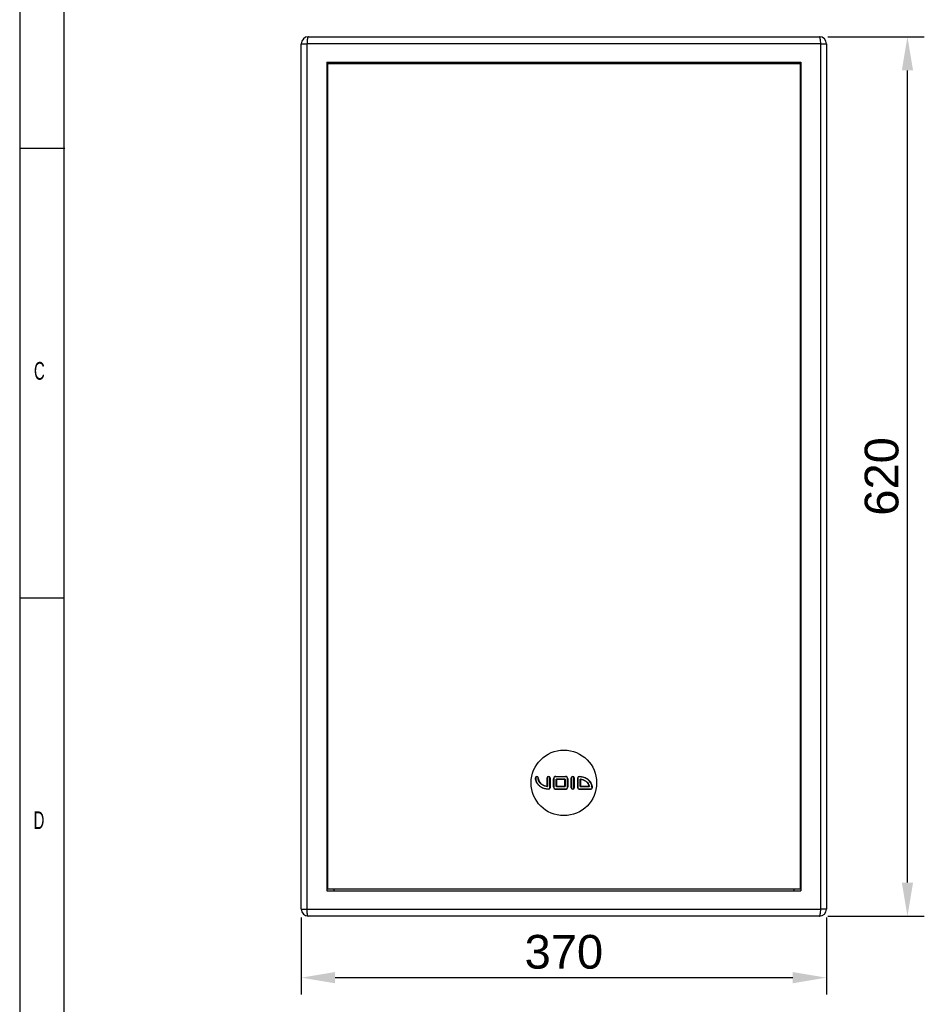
# Model space of a CAD drawing. Header units: millimetres. Extents: x 16448 to 19047, y 3049 to 4868.
# Tile 2 of 41: x 16448 to 17085, y 3671 to 4365. Entities that reach past the tile are written whole.
import ezdxf

# ---------------------------------------------------------------- set-up
doc = ezdxf.new("R2010")
doc.units = ezdxf.units.MM
doc.layers.add('1', color=7, linetype='Continuous')
doc.layers.add('2', color=7, linetype='Continuous')
doc.styles.add('_TCW_TXTSTY_107', font='arial.ttf', dxfattribs={"width": 0.605, "height": 1.972126})
doc.styles.get("Standard").update_dxf_attribs({"font": 'arial.ttf'})
doc.dimstyles.new('ISO-25', dxfattribs={"dimscale": 9.5, "dimtxt": 2.5, "dimasz": 2.5, "dimexe": 1.25, "dimexo": 0.625, "dimtad": 1, "dimtoh": 1, "dimdsep": 46, "dimtxsty": 'Standard', "dimcen": 2.5, "dimadec": 0, "dimazin": 0, "dimtfac": 1, "dimtmove": 0, "dimatfit": 3, "dimfxl": 1, "dimarcsym": 0})

# ---------------------------------------------------------------- blocks, each defined once
blk = doc.blocks.new('*D0')
at = {"layer": '2', "color": 0, "lineweight": -2}
for p, q in [((16645.97, 3731.73), (16645.97, 3677.48)), ((17015.97, 3731.73), (17015.97, 3677.48)), ((16669.72, 3689.35), (16992.22, 3689.35))]:
    blk.add_line(p, q, dxfattribs=at)
at = {"layer": '2', "color": 0}
for points in [[(16669.72, 3693.31), (16669.72, 3685.4), (16645.97, 3689.35)], [(16992.22, 3693.31), (16992.22, 3685.4), (17015.97, 3689.35)]]:
    blk.add_solid(points, dxfattribs=at)
at = {"layer": 'Defpoints', "color": 0}
for p in [(16645.97, 3737.67), (17015.97, 3737.67), (17015.97, 3689.35)]:
    blk.add_point(p, dxfattribs=at)
at = {"layer": '2', "color": 0, "insert": (16830.97, 3707.43), "char_height": 23.75, "attachment_point": 5}
blk.add_mtext('370', dxfattribs=at)
blk = doc.blocks.new('*D1')
at = {"layer": '2', "color": 0, "lineweight": -2}
for p, q in [((17016.9, 4352.67), (17084.93, 4352.67)), ((17073.05, 3756.42), (17073.05, 4328.92)), ((17016.9, 3732.67), (17084.93, 3732.67))]:
    blk.add_line(p, q, dxfattribs=at)
at = {"layer": '2', "color": 0}
for points in [[(17069.1, 4328.92), (17077.01, 4328.92), (17073.05, 4352.67)], [(17069.1, 3756.42), (17077.01, 3756.42), (17073.05, 3732.67)]]:
    blk.add_solid(points, dxfattribs=at)
at = {"layer": 'Defpoints', "color": 0}
for p in [(17010.97, 4352.67), (17073.05, 4352.67), (17010.97, 3732.67)]:
    blk.add_point(p, dxfattribs=at)
at = {"layer": '2', "color": 0, "insert": (17054.99, 4042.67), "char_height": 23.75, "attachment_point": 5, "rotation": 90}
blk.add_mtext('620', dxfattribs=at)

msp = doc.modelspace()

# ---------------------------------------------------------------- linework, layer by layer
for p, q in [((16447.551, 4868.1), (16447.551, 3048.648)), ((16478.649, 4837.69), (16478.649, 3078.96)), ((16447.55, 4274.001), (16479.248, 4274.001)), ((16447.55, 3957.023), (16478.649, 3957.023))]:
    msp.add_line(p, q)
at = {"layer": '1'}
for p, q in [((16650.966, 4352.671), (17010.966, 4352.671)), ((16645.966, 4337.671), (16645.966, 4347.671)), ((16645.966, 4347.671), (16649.971, 4347.671)), ((16649.971, 4347.671), (16649.971, 4337.671)), ((17011.96, 4347.671), (16649.971, 4347.671)), ((17011.96, 4337.671), (17011.96, 4347.671)), ((17011.96, 4347.671), (17015.966, 4347.671)), ((17015.966, 4347.671), (17015.966, 4337.671)), ((16645.966, 3747.671), (16645.966, 4337.671)), ((16649.971, 4337.671), (16649.971, 3747.671)), ((16663.966, 4334.671), (16997.966, 4334.671)), ((16663.966, 4334.671), (16663.966, 3750.671)), ((16664.466, 4333.671), (16664.466, 3751.671)), ((16664.466, 4333.671), (16666.104, 4333.671)), ((16666.104, 4333.671), (16995.828, 4333.671)), ((16668.966, 4334.671), (16668.966, 4333.671)), ((16992.966, 4334.671), (16992.966, 4333.671)), ((16995.828, 4333.671), (16997.466, 4333.671)), ((16997.466, 4333.671), (16997.466, 3751.671)), ((16997.966, 4334.671), (16997.966, 3750.671)), ((17011.96, 3747.671), (17011.96, 4337.671)), ((17015.966, 4337.671), (17015.966, 3747.671)), ((16810.966, 3830.171), (16811.116, 3830.171)), ((16812.966, 3830.171), (16812.816, 3830.171)), ((16819.366, 3830.171), (16819.216, 3830.171)), ((16819.216, 3824.229), (16819.216, 3830.171)), ((16819.366, 3830.171), (16819.366, 3824.06)), ((16821.066, 3830.171), (16821.216, 3830.171)), ((16821.066, 3823.171), (16821.066, 3830.171)), ((16821.216, 3830.171), (16821.216, 3823.171)), ((16823.716, 3829.513), (16823.866, 3829.513)), ((16823.716, 3823.829), (16823.716, 3829.513)), ((16823.866, 3829.513), (16823.866, 3823.829)), ((16825.374, 3831.021), (16825.374, 3831.171)), ((16825.374, 3831.171), (16832.056, 3831.171)), ((16832.056, 3831.021), (16825.374, 3831.021)), ((16825.566, 3824.021), (16825.566, 3829.321)), ((16825.566, 3829.321), (16831.866, 3829.321)), ((16825.566, 3829.321), (16825.716, 3829.171)), ((16825.716, 3829.171), (16825.716, 3824.171)), ((16831.716, 3829.171), (16825.716, 3829.171)), ((16831.866, 3829.321), (16831.716, 3829.171)), ((16831.716, 3824.171), (16831.716, 3829.171)), ((16831.866, 3829.321), (16831.866, 3824.021)), ((16832.056, 3831.021), (16832.056, 3831.171)), ((16833.566, 3823.829), (16833.566, 3829.511)), ((16833.566, 3829.511), (16833.716, 3829.511)), ((16833.716, 3829.511), (16833.716, 3823.829)), ((16836.216, 3830.171), (16836.366, 3830.171)), ((16836.216, 3823.171), (16836.216, 3830.171)), ((16836.366, 3830.171), (16836.366, 3823.171)), ((16838.066, 3823.171), (16838.066, 3830.171)), ((16838.066, 3830.171), (16838.216, 3830.171)), ((16838.216, 3830.171), (16838.216, 3823.171)), ((16840.716, 3823.171), (16840.716, 3830.171)), ((16840.866, 3830.171), (16840.716, 3830.171)), ((16840.866, 3830.171), (16840.866, 3823.171)), ((16841.716, 3831.171), (16841.716, 3831.021)), ((16842.566, 3824.021), (16842.566, 3829.282)), ((16842.716, 3829.113), (16842.716, 3824.171)), ((16820.216, 3822.171), (16820.216, 3822.321)), ((16821.066, 3823.171), (16821.216, 3823.171)), ((16823.716, 3823.829), (16823.866, 3823.829)), ((16825.374, 3822.321), (16832.058, 3822.321)), ((16825.374, 3822.171), (16825.374, 3822.321)), ((16832.058, 3822.171), (16825.374, 3822.171)), ((16825.716, 3824.171), (16825.566, 3824.021)), ((16831.866, 3824.021), (16825.566, 3824.021)), ((16825.716, 3824.171), (16831.716, 3824.171)), ((16831.716, 3824.171), (16831.866, 3824.021)), ((16832.058, 3822.171), (16832.058, 3822.321)), ((16833.566, 3823.829), (16833.716, 3823.829)), ((16836.216, 3823.171), (16836.366, 3823.171)), ((16838.066, 3823.171), (16838.216, 3823.171)), ((16840.866, 3823.171), (16840.716, 3823.171)), ((16849.966, 3822.171), (16841.694, 3822.171)), ((16841.695, 3822.321), (16849.966, 3822.321)), ((16842.566, 3824.021), (16842.716, 3824.171)), ((16849.047, 3824.021), (16842.566, 3824.021)), ((16842.716, 3824.171), (16848.863, 3824.171)), ((16849.966, 3822.171), (16849.966, 3822.321)), ((16663.966, 3750.671), (16997.966, 3750.671)), ((16666.104, 3751.671), (16664.466, 3751.671)), ((16995.828, 3751.671), (16666.104, 3751.671)), ((16668.966, 3751.671), (16668.966, 3750.671)), ((16992.966, 3751.671), (16992.966, 3750.671)), ((16997.466, 3751.671), (16995.828, 3751.671)), ((16645.966, 3737.671), (16645.966, 3747.671)), ((16649.971, 3747.671), (16649.971, 3737.671)), ((17011.96, 3737.671), (17011.96, 3747.671)), ((17015.966, 3747.671), (17015.966, 3737.671)), ((16645.966, 3737.671), (16649.971, 3737.671)), ((16649.971, 3737.671), (17011.96, 3737.671)), ((17015.966, 3737.671), (17011.96, 3737.671)), ((17010.966, 3732.671), (16650.966, 3732.671))]:
    msp.add_line(p, q, dxfattribs=at)
at = {"layer": '1', "flags": 128}
for points in [[(16650.966, 4352.671), (16650.772, 4352.575), (16650.585, 4352.29), (16650.413, 4351.828), (16650.263, 4351.206), (16650.139, 4350.449), (16650.047, 4349.584), (16649.991, 4348.646), (16649.971, 4347.671)], [(17011.96, 4347.671), (17011.941, 4348.646), (17011.884, 4349.584), (17011.793, 4350.449), (17011.669, 4351.206), (17011.518, 4351.828), (17011.346, 4352.29), (17011.16, 4352.575), (17010.966, 4352.671)], [(16650.966, 3732.671), (16650.772, 3732.767), (16650.585, 3733.051), (16650.413, 3733.514), (16650.263, 3734.135), (16650.139, 3734.893), (16650.047, 3735.757), (16649.991, 3736.695), (16649.971, 3737.671)], [(17010.966, 3732.671), (17011.16, 3732.767), (17011.346, 3733.051), (17011.518, 3733.514), (17011.669, 3734.135), (17011.793, 3734.893), (17011.884, 3735.757), (17011.941, 3736.695), (17011.96, 3737.671)]]:
    msp.add_lwpolyline(points, dxfattribs=at)
at = {"layer": '1'}
msp.add_circle((16830.966, 3826.671), 23.1, dxfattribs=at)
for centre, radius, start, end in [((16650.966, 4347.671), 5, 90, 180), ((17010.966, 4347.671), 5, 0, 90), ((16811.966, 3830.171), 1, 0, 180), ((16811.966, 3830.171), 0.85, 0, 180), ((16820.216, 3830.171), 1, 0, 180), ((16820.216, 3830.171), 0.85, 0, 180), ((16825.374, 3829.513), 1.658, 90, 180), ((16825.374, 3829.513), 1.508, 90, 180), ((16832.056, 3829.511), 1.66, 0, 90), ((16832.056, 3829.511), 1.51, 0, 90), ((16837.216, 3830.171), 1, 0, 180), ((16837.216, 3830.171), 0.85, 0, 180), ((16841.716, 3830.171), 1, 90, 180), ((16841.716, 3830.171), 0.85, 90, 180), ((16820.216, 3823.171), 1, 270, 0), ((16820.216, 3823.171), 0.85, 270, 0), ((16825.374, 3823.829), 1.658, 180, 270), ((16825.374, 3823.829), 1.508, 180, 270), ((16832.058, 3823.829), 1.508, 270, 0), ((16832.058, 3823.829), 1.658, 270, 0), ((16837.216, 3823.171), 1, 180, 0), ((16837.216, 3823.171), 0.85, 180, 0), ((16841.716, 3823.171), 1, 180, 268.72779), ((16841.716, 3823.171), 0.85, 180, 268.620089), ((16849.966, 3823.171), 0.85, 270, 359.998839), ((16849.966, 3823.171), 1, 270, 359.999304), ((16650.966, 3737.671), 5, 180, 270), ((17010.966, 3737.671), 5, 270, 0)]:
    msp.add_arc(centre, radius, start, end, dxfattribs=at)
for points, knots in [([(16820.216, 3822.171), (16819.048, 3822.276), (16817.284, 3822.435), (16815.133, 3823.43), (16813.407, 3824.62), (16811.814, 3826.482), (16811.154, 3828.312), (16810.985, 3829.557), (16810.974, 3829.905), (16810.966, 3830.171)], [0, 0, 0, 0, 0.2575438, 0.389254, 0.52085, 0.7211321, 0.9227192, 0.9411152, 1, 1, 1, 1]), ([(16811.116, 3830.171), (16811.131, 3829.83), (16811.188, 3828.6), (16811.956, 3826.558), (16813.503, 3824.739), (16815.198, 3823.564), (16817.317, 3822.583), (16819.065, 3822.425), (16820.216, 3822.321)], [0, 0, 0, 0, 0.076909, 0.2778189, 0.4779015, 0.6073669, 0.7416405, 1, 1, 1, 1]), ([(16819.366, 3824.06), (16818.674, 3824.177), (16817.245, 3824.417), (16815.372, 3825.412), (16813.925, 3826.783), (16813.215, 3828.071), (16812.876, 3829.205), (16812.839, 3829.797), (16812.816, 3830.171)], [0, 0, 0, 0, 0.2142874, 0.442205, 0.6384258, 0.8186689, 0.8856325, 1, 1, 1, 1]), ([(16812.966, 3830.171), (16812.966, 3830.171), (16812.966, 3829.599), (16813.172, 3828.446), (16814.049, 3826.878), (16815.46, 3825.529), (16816.814, 3824.835), (16818.108, 3824.409), (16818.733, 3824.307), (16819.216, 3824.229)], [0, 0, 0, 0, 0.0000063, 0.1827331, 0.3655316, 0.5652792, 0.7980377, 0.8442749, 1, 1, 1, 1]), ([(16841.716, 3831.171), (16842.883, 3831.066), (16844.648, 3830.906), (16846.799, 3829.912), (16848.525, 3828.722), (16850.117, 3826.859), (16850.778, 3825.03), (16850.947, 3823.785), (16850.958, 3823.436), (16850.966, 3823.171)], [0, 0, 0, 0, 0.2575619, 0.3892685, 0.5208609, 0.7211485, 0.922741, 0.9411359, 1, 1, 1, 1]), ([(16850.816, 3823.171), (16850.8, 3823.511), (16850.743, 3824.742), (16849.976, 3826.783), (16848.428, 3828.603), (16846.734, 3829.777), (16844.615, 3830.758), (16842.866, 3830.917), (16841.716, 3831.021)], [0, 0, 0, 0, 0.0768874, 0.2778027, 0.4778909, 0.6073529, 0.7416227, 1, 1, 1, 1]), ([(16842.566, 3829.282), (16842.832, 3829.247), (16843.885, 3829.113), (16845.715, 3828.486), (16847.427, 3827.207), (16848.591, 3825.653), (16848.883, 3824.61), (16849.047, 3824.021)], [0, 0, 0, 0, 0.0902884, 0.3569357, 0.639507, 0.796125, 1, 1, 1, 1]), ([(16842.716, 3829.113), (16842.715, 3829.114), (16842.713, 3829.116), (16842.697, 3829.135), (16842.666, 3829.169), (16842.621, 3829.22), (16842.584, 3829.261), (16842.566, 3829.281), (16842.566, 3829.282)], [0, 0, 0, 0, 0.1299415, 0.259182, 0.4487329, 0.7270052, 0.9917247, 1, 1, 1, 1]), ([(16848.863, 3824.171), (16848.863, 3824.171), (16848.766, 3824.692), (16848.396, 3825.628), (16847.33, 3827.101), (16845.639, 3828.355), (16843.929, 3828.928), (16842.954, 3829.085), (16842.747, 3829.109), (16842.716, 3829.113)], [0, 0, 0, 0, 0.0000072, 0.1898173, 0.3523602, 0.6467085, 0.9253104, 0.9888169, 1, 1, 1, 1]), ([(16819.216, 3824.229), (16819.217, 3824.228), (16819.219, 3824.225), (16819.235, 3824.207), (16819.265, 3824.173), (16819.311, 3824.122), (16819.347, 3824.081), (16819.365, 3824.061), (16819.366, 3824.06)], [0, 0, 0, 0, 0.1299397, 0.2591784, 0.4487406, 0.7270089, 0.991706, 1, 1, 1, 1]), ([(16841.695, 3822.321), (16841.695, 3822.316), (16841.695, 3822.305), (16841.695, 3822.277), (16841.694, 3822.24), (16841.694, 3822.202), (16841.694, 3822.176), (16841.694, 3822.173), (16841.694, 3822.171)], [0, 0, 0, 0, 0.067351, 0.14144, 0.3560886, 0.5707231, 0.7853578, 1, 1, 1, 1]), ([(16849.047, 3824.021), (16849.047, 3824.021), (16849.024, 3824.04), (16848.978, 3824.077), (16848.922, 3824.123), (16848.886, 3824.153), (16848.867, 3824.168), (16848.865, 3824.17), (16848.863, 3824.171)], [0, 0, 0, 0, 0.0080639, 0.2911097, 0.573001, 0.7564596, 0.8778534, 1, 1, 1, 1]), ([(16850.966, 3823.171), (16850.964, 3823.171), (16850.959, 3823.171), (16850.924, 3823.171), (16850.875, 3823.171), (16850.835, 3823.171), (16850.816, 3823.171)], [0, 0, 0, 0, 0.2499895, 0.5000065, 0.7500058, 1, 1, 1, 1])]:
    msp.add_open_spline(points, degree=3, knots=knots, dxfattribs=at)

# ---------------------------------------------------------------- texts
at = {"style": '_TCW_TXTSTY_107', "width": 0.605}
for s, p in [('C', (16457.59, 4110.853)), ('D', (16457.301, 3794.089))]:
    msp.add_text(s, height=12.502, dxfattribs=at).set_placement(p)

# ---------------------------------------------------------------- dimensions: what is measured, and where the dimension line sits
at = {"layer": '2'}
dim = msp.add_linear_dim(base=(17073.054, 4352.671), p1=(17010.966, 3732.671), p2=(17010.966, 4352.671), angle=90, dimstyle='ISO-25', dxfattribs=at)
dim.commit()
dim.dimension.update_dxf_attribs({"geometry": '*D1', "text_midpoint": (17054.99, 4042.671)})
dim = msp.add_linear_dim(base=(17015.966, 3689.355), p1=(16645.966, 3737.671), p2=(17015.966, 3737.671), dimstyle='ISO-25', dxfattribs=at)
dim.commit()
dim.dimension.update_dxf_attribs({"geometry": '*D0', "text_midpoint": (16830.966, 3707.427)})

doc.saveas('drawing.dxf')
